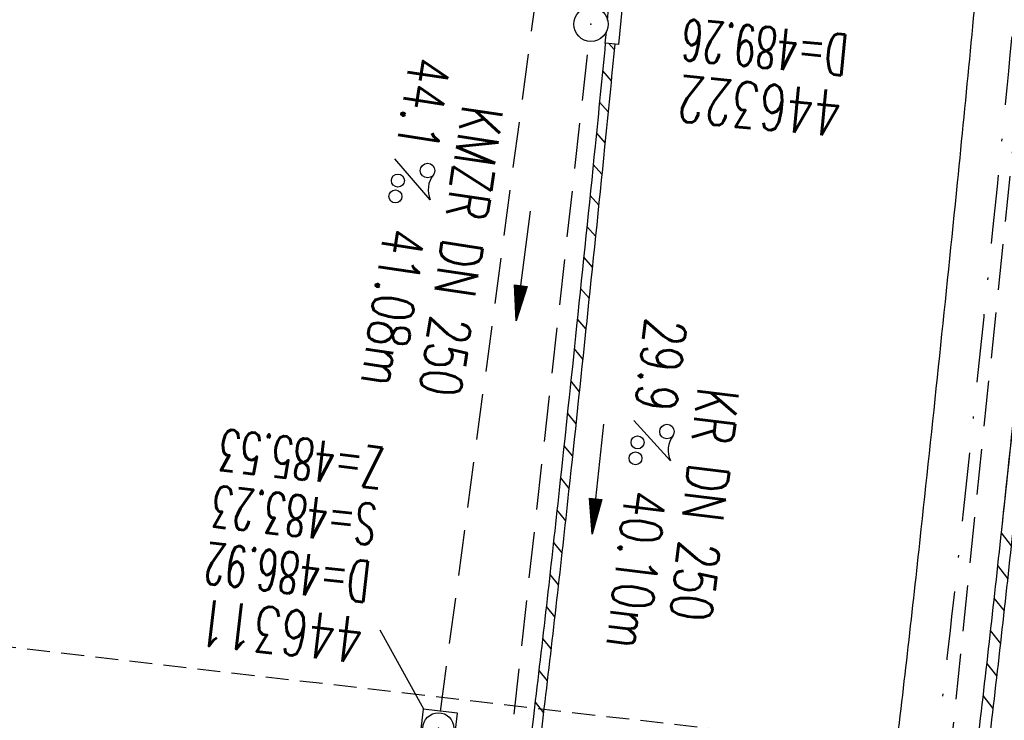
# Model space of a CAD drawing. Extents: x 459406 to 461721, y 413308 to 423218.
# Tile 63 of 256: x 461040 to 461083, y 415168 to 415199. Entities that reach past the tile are written whole.
import ezdxf
from ezdxf.enums import TextEntityAlignment as Align

# ---------------------------------------------------------------- set-up
doc = ezdxf.new("R2010")
doc.units = 0
doc.header["$LTSCALE"] = 2
doc.header["$MEASUREMENT"] = 0
for name, pattern in [('AUSGEZOGEN', [0]), ('GESTRICH-X2', [1.5, 1, -0.5]), ('GESTRICHELT', [0.75, 0.5, -0.25]), ('STRICHPT-X3', [3, 1.5, -0.75, 0, -0.75])]:
    doc.linetypes.add(name, pattern=pattern)
doc.layers.get('0').update_dxf_attribs({"linetype": 'AUSGEZOGEN'})
for name, color, linetype in [('ACHSE', 1, 'STRICHPT-X3'), ('FBR', 8, 'CONTINUOUS'), ('HEKTOM', 1, 'GESTRICHELT'), ('KANAL', 7, 'GESTRICH-X2'), ('PFEIL', 7, 'CONTINUOUS'), ('RINNE', 200, 'CONTINUOUS'), ('SCHACHTNR', 6, 'CONTINUOUS'), ('SCHLITZRINNE', 200, 'AUSGEZOGEN'), ('SCHSYMBOL', 7, 'AUSGEZOGEN'), ('TEXTO', 4, 'CONTINUOUS'), ('TEXTU', 4, 'CONTINUOUS')]:
    doc.layers.add(name, color=color, linetype=linetype)
doc.styles.add('ROMANS', font='romans.shx', dxfattribs={"width": 0.8})

# ---------------------------------------------------------------- blocks, each defined once
blk = doc.blocks.new('20')
blk.add_lwpolyline([(-0.754, -0.751), (0.754, -0.751), (0.754, 0.75), (-0.754, 0.75)], close=True)
blk.add_circle((0, 0), 0.676)
blk.add_point((0, 0))
blk = doc.blocks.new('PROM')
blk.add_line((1.566, 1.817), (0.019, 0.015))
for centre, radius in [((0.317, 1.51), 0.317), ((0.943, 0.291), 0.283), ((1.645, 0.287), 0.283)]:
    blk.add_circle(centre, radius)
blk.add_arc((0.992, 2.682), 1.033, 239.1414, 303.3549)
blk = doc.blocks.new('PFEIL2')
at = {"color": 0}
for p, q in [((0.88, 0.002), (-2.401, -0.012)), ((0.881, -0.271), (0.879, 0.276)), ((0.879, 0.276), (2.429, 0.009)), ((0.911, 0.27), (0.879, 0.265)), ((0.965, 0.261), (0.879, 0.246)), ((1.019, 0.252), (0.879, 0.228)), ((1.073, 0.242), (0.879, 0.209)), ((1.127, 0.233), (0.879, 0.191)), ((1.181, 0.224), (0.879, 0.172)), ((1.235, 0.214), (0.879, 0.154)), ((1.289, 0.205), (0.879, 0.135)), ((1.343, 0.196), (0.879, 0.117)), ((1.397, 0.187), (0.879, 0.098)), ((1.451, 0.177), (0.879, 0.08)), ((1.505, 0.168), (0.879, 0.061)), ((1.559, 0.159), (0.88, 0.043)), ((1.613, 0.149), (0.88, 0.024)), ((1.668, 0.14), (0.88, 0.006)), ((1.722, 0.131), (0.88, -0.013)), ((1.776, 0.121), (0.88, -0.031)), ((1.83, 0.112), (0.88, -0.05)), ((1.884, 0.103), (0.88, -0.068)), ((1.938, 0.094), (0.88, -0.087)), ((1.992, 0.084), (0.88, -0.105)), ((2.046, 0.075), (0.88, -0.124)), ((2.1, 0.066), (0.88, -0.142)), ((2.154, 0.056), (0.88, -0.161)), ((2.208, 0.047), (0.88, -0.179)), ((2.262, 0.038), (0.881, -0.198)), ((2.316, 0.029), (0.881, -0.216)), ((2.37, 0.019), (0.881, -0.235)), ((2.424, 0.01), (0.881, -0.253)), ((2.429, 0.009), (0.881, -0.271))]:
    blk.add_line(p, q, dxfattribs=at)
blk = doc.blocks.new('GST')
at = {"color": 0}
blk.add_circle((0, 0), 0.75, dxfattribs=at)
blk.add_point((0, 0), dxfattribs=at)

msp = doc.modelspace()

# ---------------------------------------------------------------- linework, layer by layer
at = {"layer": 'ACHSE', "flags": 128}
msp.add_lwpolyline([(460985.548, 416976.25), (460982.742, 416926.329), (460979.936, 416876.407), (460977.13, 416826.486), (460974.324, 416776.565), (460971.518, 416726.644), (460968.712, 416676.723), (460965.906, 416626.802), (460963.1, 416576.88, 0), (460961.733, 416552.566, 0), (460960.294, 416526.959, -0.000009), (460958.89, 416501.998, 0.00001), (460957.487, 416477.038, 0.000001), (460956.785, 416464.557, -0.000001), (460956.084, 416452.077), (460954.681, 416427.117), (460953.278, 416402.156), (460951.875, 416377.196, 0.000027), (460951.185, 416364.909, -0.000114), (460950.495, 416352.621, -0.000169), (460950.493, 416352.583, 0.000019), (460950.473, 416352.235, 0.002347), (460949.964, 416342.501, 0.0015), (460949.285, 416327.263, 0.002663), (460948.888, 416316.296, 0.002084), (460948.513, 416302.275, 0.002087), (460948.283, 416289.783, 0.002085), (460948.158, 416277.278, 0.002085), (460948.137, 416264.779, 0.002085), (460948.22, 416252.279, 0.002086), (460948.407, 416239.774, 0.002088), (460948.699, 416227.283, 0.002084), (460949.095, 416214.794, 0.002083), (460949.595, 416202.3, 0.002081), (460950.199, 416189.812, 0.002082), (460950.907, 416177.335, 0.002086), (460951.719, 416164.862, 0.002086), (460952.635, 416152.395, 0.002087), (460953.654, 416139.944, 0.002084), (460954.779, 416127.487, 0.002085), (460956.008, 416115.039, 0.002088), (460957.338, 416102.619, 0.002086), (460958.772, 416090.211, 0.002083), (460960.312, 416077.796, 0.002082), (460961.956, 416065.389, 0.002087), (460963.699, 416053.027, 0.002086), (460965.546, 416040.675, 0.002083), (460967.499, 416028.318, 0.00208), (460969.554, 416015.985, 0.002081), (460971.71, 416003.675, 0.002087), (460973.97, 415991.377, 0.002089), (460976.331, 415979.107, 0.002087), (460978.792, 415966.867, 0.002082), (460981.362, 415954.618, 0.002082), (460984.148, 415941.865, 0.002276), (460986.8, 415930.217, 0.001902), (460990.244, 415915.651, 0.002837), (460992.645, 415905.91, 0.000643), (460995.488, 415894.713, 0.001405), (460996.809, 415889.596, 0), (460998.528, 415883.015, 0.000001), (460998.872, 415881.699), (461005.191, 415857.511, 0.000017), (461008.351, 415845.417, -0.000015), (461011.511, 415833.323, -0.000002), (461014.671, 415821.229, -0.000002), (461017.83, 415809.135, -0.000001), (461020.99, 415797.041, 0.000005), (461024.149, 415784.946), (461030.468, 415760.758), (461036.787, 415736.57, 0.000028), (461038.983, 415728.166, -0.000015), (461041.179, 415719.762, -0.00065), (461041.486, 415718.58, -0.000124), (461043.088, 415712.377, -0.002577), (461045.469, 415702.947, -0.001641), (461049.083, 415688.106, -0.002531), (461051.665, 415677.106, -0.002087), (461054.672, 415663.739, -0.002079), (461057.313, 415651.527, -0.002077), (461059.854, 415639.283, -0.002078), (461062.295, 415627.009, -0.002083), (461064.629, 415614.743, -0.002085), (461066.86, 415602.46, -0.00208), (461068.994, 415590.128, -0.00208), (461071.024, 415577.786, -0.002082), (461072.949, 415565.443, -0.002086), (461074.772, 415553.076, -0.002086), (461076.492, 415540.695, -0.002081), (461078.107, 415528.309, -0.002078), (461079.622, 415515.892, -0.00208), (461081.034, 415503.452, -0.002087), (461082.339, 415491.041, -0.002085), (461083.54, 415478.621, -0.002078), (461084.641, 415466.147, -0.002076), (461085.638, 415453.67, -0.002082), (461086.529, 415441.219, -0.002088), (461087.317, 415428.753, -0.002085), (461088.001, 415416.263, -0.002081), (461088.581, 415403.772, -0.002082), (461089.057, 415391.285, -0.00208), (461089.429, 415378.795, -0.002078), (461089.697, 415366.294, -0.002082), (461089.861, 415353.787, -0.002085), (461089.921, 415341.295, -0.002085), (461089.877, 415328.803, -0.002082), (461089.728, 415316.296, -0.002078), (461089.475, 415303.794, -0.00208), (461089.119, 415291.304, -0.002082), (461088.658, 415278.809, -0.002084), (461088.094, 415266.325, -0.002082), (461087.426, 415253.85, -0.00208), (461086.653, 415241.367, -0.002079), (461085.777, 415228.897, -0.00208), (461084.797, 415216.436, -0.002085), (461083.633, 415203.064, -0.002418), (461082.526, 415191.54, -0.001753), (461080.941, 415176.374, -0.002741), (461079.84, 415166.685, -0.000279), (461078.804, 415158.036, -0.000933), (461078.489, 415155.455, -0.000004), (461077.263, 415145.575, -0.00001), (461076.803, 415141.87), (461073.723, 415117.061, 0.000001), (461071.82, 415101.734, 0.000001), (461070.643, 415092.251, 0.000018), (461069.104, 415079.846, -0.000014), (461067.564, 415067.441, -0.000008), (461066.024, 415055.036, 0.000011), (461064.484, 415042.632), (461058.325, 414993.013), (461052.166, 414943.394, -0.000009), (461049.086, 414918.584, 0.000009), (461046.006, 414893.774), (461039.847, 414844.155), (461033.688, 414794.536), (461027.529, 414744.917, -0.00001), (461024.449, 414720.107, 0.00001), (461021.369, 414695.298, 0.000001), (461018.29, 414670.488, -0.000001), (461015.21, 414645.678, 0), (461011.182, 414613.231, -0.000001), (461009.051, 414596.059, -0.000009), (461005.971, 414571.249, 0.00001), (461002.891, 414546.44), (460996.732, 414496.821), (460990.573, 414447.202), (460984.414, 414397.583, -0.000009), (460981.334, 414372.773, 0.000009), (460978.254, 414347.963), (460972.095, 414298.344), (460965.936, 414248.725), (460959.777, 414199.106, -0.00001), (460956.697, 414174.297, 0.00001), (460953.617, 414149.487, 0.000001), (460950.537, 414124.677, -0.000001), (460947.458, 414099.867, 0), (460943.43, 414067.42, -0.000001), (460941.299, 414050.248, -0.000009), (460938.219, 414025.438, 0.00001), (460935.139, 414000.629), (460928.98, 413951.01), (460922.821, 413901.391, 0.000001), (460919.742, 413876.581, -0.000001), (460916.662, 413851.771, -0.00001), (460913.582, 413826.961, 0.00001), (460910.502, 413802.152), (460904.343, 413752.533), (460898.184, 413702.914), (460892.025, 413653.295, -0.00001), (460888.945, 413628.486, 0.00001), (460885.865, 413603.676, 0.000001), (460882.785, 413578.866, -0.000001), (460879.706, 413554.056, 0), (460875.678, 413521.609, -0.000001), (460873.547, 413504.437, -0.000009), (460870.467, 413479.628, 0.00001), (460867.387, 413454.818), (460861.228, 413405.199), (460855.069, 413355.58, -0.000004), (460853.233, 413340.792, -0.000002), (460849.402, 413309.93)], format="xyb", dxfattribs=at)
at = {"layer": 'FBR'}
for points in [[(461034.278, 415813.432, -0.000001), (461037.438, 415801.337, 0.000005)], [(461006.884, 415857.953, 0.000017), (461010.044, 415845.859, -0.000015), (461013.204, 415833.765, -0.000002), (461016.364, 415821.671, -0.000002), (461019.523, 415809.577, -0.000001), (461022.683, 415797.483, 0.000005), (461025.842, 415785.388), (461032.161, 415761.2), (461038.48, 415737.012, 0.000028), (461040.676, 415728.609, -0.000015), (461042.872, 415720.204, -0.00065), (461043.181, 415719.018, -0.000124), (461044.783, 415712.814, -0.002577), (461047.168, 415703.367, -0.001641), (461050.785, 415688.514, -0.002531), (461053.37, 415677.497, -0.002087), (461056.381, 415664.116, -0.002079), (461059.025, 415651.889, -0.002154), (461061.661, 415639.18, -0.002078)], [(461016.137, 415808.693, -0.000001), (461019.296, 415796.598, 0.000005)], [(461001.382, 415804.838, -0.000001), (461004.541, 415792.744, 0.000005)], [(461070.084, 415101.949, 0.000001), (461068.906, 415092.467, 0.000018), (461067.367, 415080.061, -0.000014), (461065.827, 415067.657, -0.000008), (461064.287, 415055.252, 0.000011), (461062.747, 415042.848)], [(461073.557, 415101.518, 0.000001), (461072.38, 415092.035, 0.000018), (461070.84, 415079.631, -0.000014), (461069.301, 415067.225, -0.000008), (461067.761, 415054.821, 0.000011), (461066.221, 415042.416)], [(461088.691, 415099.639, 0.000001), (461087.514, 415090.157, 0.000018), (461085.974, 415077.753, -0.000014), (461084.435, 415065.347, -0.000008), (461082.894, 415052.942, 0.000011), (461081.355, 415040.538)], [(461106.86, 415353.939, -0.002085), (461106.921, 415341.306, -0.002085), (461106.876, 415328.672, -0.002082), (461106.726, 415316.023, -0.002078), (461106.47, 415303.38, -0.00208), (461106.11, 415290.748, -0.002082), (461105.644, 415278.112, -0.002084), (461105.073, 415265.486, -0.002082), (461104.398, 415252.87, -0.00208), (461103.616, 415240.246, -0.002079), (461102.73, 415227.635, -0.00208), (461101.739, 415215.033, -0.002085), (461100.563, 415201.52, -0.002418), (461099.44, 415189.832, -0.001753), (461097.842, 415174.548, -0.002741), (461096.721, 415164.673, -0.000279), (461095.683, 415156.006, -0.000933), (461095.36, 415153.361, -0.000004), (461094.133, 415143.481, -0.00001), (461093.673, 415139.776), (461090.593, 415114.967)], [(461088.111, 415353.771, -0.002085), (461088.171, 415341.294, -0.002085), (461088.127, 415328.816, -0.002082), (461087.978, 415316.324, -0.002078), (461087.726, 415303.837, -0.00208), (461087.37, 415291.361, -0.002082), (461086.91, 415278.88, -0.002084), (461086.346, 415266.411, -0.002082), (461085.679, 415253.951, -0.00208), (461084.907, 415241.482, -0.002079), (461084.032, 415229.027, -0.00208), (461083.053, 415216.58, -0.002085), (461081.891, 415203.223, -0.002418), (461080.785, 415191.716, -0.001753), (461079.201, 415176.562, -0.002741), (461078.102, 415166.892, -0.000279), (461077.067, 415158.245, -0.000933), (461076.752, 415155.671, -0.000004), (461075.526, 415145.791, -0.00001), (461075.066, 415142.086), (461071.986, 415117.277)], [(461091.611, 415353.803, -0.002085), (461091.671, 415341.296, -0.002085), (461091.627, 415328.789, -0.002082), (461091.478, 415316.268, -0.002078), (461091.225, 415303.752, -0.00208), (461090.868, 415291.247, -0.002082), (461090.407, 415278.737, -0.002084), (461089.842, 415266.239, -0.002082), (461089.173, 415253.749, -0.00208), (461088.399, 415241.252, -0.002079), (461087.522, 415228.767, -0.00208), (461086.541, 415216.292, -0.002085), (461085.376, 415202.905, -0.002418), (461084.267, 415191.364, -0.001753), (461082.681, 415176.186, -0.002741), (461081.578, 415166.478, -0.000279), (461080.542, 415157.827, -0.000933), (461080.226, 415155.239, -0.000004), (461079, 415145.36, -0.00001), (461078.54, 415141.654), (461075.46, 415116.845)]]:
    msp.add_lwpolyline(points, format="xyb", dxfattribs=at)
at = {"layer": 'HEKTOM'}
msp.add_line((461079.844, 415166.688), (461000.122, 415175.964), dxfattribs=at)
at = {"layer": 'KANAL'}
for p, q in [((461058.188, 415168.594), (461063.438, 415207.844)), ((461079.5, 415157.188), (461084.469, 415205.219)), ((461060.406, 415159.531), (461064.688, 415197.906))]:
    msp.add_line(p, q, dxfattribs=at)
at = {"layer": 'RINNE'}
for p, q in [((461065.552, 415197.797), (461065.786, 415197.532)), ((461065.276, 415196.597), (461065.652, 415196.168)), ((461065.141, 415195.234), (461065.517, 415194.806)), ((461065.005, 415193.874), (461065.381, 415193.446)), ((461064.868, 415192.514), (461065.243, 415192.087)), ((461064.73, 415191.156), (461065.105, 415190.729)), ((461064.591, 415189.799), (461064.966, 415189.372)), ((461064.451, 415188.442), (461064.826, 415188.016)), ((461064.312, 415187.086), (461064.686, 415186.659)), ((461064.172, 415185.729), (461064.547, 415185.303)), ((461064.036, 415184.448), (461064.406, 415183.986)), ((461063.886, 415183.035), (461064.256, 415182.574)), ((461063.736, 415181.623), (461064.106, 415181.162)), ((461063.585, 415180.212), (461063.955, 415179.751)), ((461063.434, 415178.802), (461063.803, 415178.341)), ((461063.281, 415177.393), (461063.65, 415176.933)), ((461082.704, 415176.404), (461083.146, 415175.837)), ((461063.127, 415175.986), (461063.495, 415175.527)), ((461082.549, 415174.976), (461082.99, 415174.41)), ((461062.97, 415174.583), (461063.337, 415174.124)), ((461082.392, 415173.551), (461082.832, 415172.986)), ((461062.811, 415173.181), (461063.178, 415172.723)), ((461082.233, 415172.128), (461082.672, 415171.564)), ((461062.651, 415171.782), (461063.017, 415171.325)), ((461082.072, 415170.708), (461082.51, 415170.145)), ((461062.488, 415170.386), (461062.854, 415169.93)), ((461081.908, 415169.29), (461082.346, 415168.728)), ((461062.324, 415168.992), (461062.689, 415168.537))]:
    msp.add_line(p, q, dxfattribs=at)
for points in [[(461083.918, 415187.938, -0.001357), (461082.681, 415176.186, -0.002741), (461081.578, 415166.478, -0.000279), (461080.542, 415157.827, -0.000933), (461080.226, 415155.239, -0.000004), (461079, 415145.36, -0.00001), (461078.54, 415141.654), (461075.46, 415116.845), (461073.557, 415101.518, 0.000001), (461072.38, 415092.035, 0.000018), (461070.84, 415079.631, -0.000014), (461069.301, 415067.225, -0.000008), (461067.761, 415054.821, 0.000011), (461066.221, 415042.416), (461061.631, 415005.44)], [(461084.416, 415187.887, -0.001357), (461083.178, 415176.132, -0.002741), (461082.074, 415166.419, -0.000279), (461081.038, 415157.768, -0.000274), (461080.947, 415157.008, -0.000004)]]:
    msp.add_lwpolyline(points, format="xyb", dxfattribs=at)
at = {"layer": 'SCHACHTNR'}
msp.add_line((461057.45, 415168.688), (461055.544, 415172.153), dxfattribs=at)
at = {"layer": 'SCHLITZRINNE'}
for points in [[(461065.395, 415197.813, -0.000958), (461064.949, 415193.315, -0.000916), (461064.141, 415185.456, -0.002741)], [(461065.809, 415197.773, -0.000958), (461065.363, 415193.273, -0.000904), (461064.565, 415185.509, -0.002741)], [(461064.141, 415185.456, -0.000837), (461063.377, 415178.272, -0.002741), (461062.298, 415168.776, -0.000279), (461061.265, 415160.147, -0.000933), (461060.957, 415157.631, -0.000004), (461059.731, 415147.751, -0.00001), (461059.271, 415144.047), (461056.259, 415119.785)], [(461064.564, 415185.502, -0.000848), (461063.791, 415178.227, -0.002741), (461062.711, 415168.726, -0.000279), (461061.678, 415160.097, -0.000268), (461061.591, 415159.375, -0.000004)]]:
    msp.add_lwpolyline(points, format="xyb", dxfattribs=at)
at = {"layer": 'SCHSYMBOL'}
for points in [[(461065.492, 415198.823), (461065.538, 415199.309), (461066.118, 415199.253), (461065.975, 415197.757), (461065.395, 415197.813)], [(461065.395, 415197.813), (461065.444, 415198.324)]]:
    msp.add_lwpolyline(points, dxfattribs=at)

# ---------------------------------------------------------------- block references
at = {"layer": 'PFEIL'}
for p, rotation in [((461061.813, 415188.087), 262.3648000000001), ((461065.072, 415178.763), 263.6519)]:
    msp.add_blockref('PFEIL2', p, dxfattribs=dict(at, rotation=rotation))
at = {"layer": 'SCHSYMBOL'}
for name, p, rotation in [('GST', (461064.764, 415198.641), 84.51499999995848), ('20', (461058.093, 415167.862), 263.3035)]:
    msp.add_blockref(name, p, dxfattribs=dict(at, rotation=rotation))
at = {"layer": 'TEXTU'}
for p, rotation in [((461056.175, 415192.78), 261.4298425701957), ((461066.63, 415181.328), 263.0190426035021)]:
    msp.add_blockref('PROM', p, dxfattribs=dict(at, rotation=rotation))

# ---------------------------------------------------------------- texts
at = {"layer": 'SCHACHTNR', "style": 'ROMANS'}
for s, height, rotation, width, p in [('D=489.26', 1.8, 174.515, 0.6, (461076.069, 415198.178)), ('446322', 2, 174.515, 0.7, (461075.819, 415195.709)), ('Z=485.53', 1.8, 173.3035, 0.6, (461055.786, 415180.109)), ('S=483.23', 1.8, 173.3035, 0.6, (461055.474, 415177.64)), ('D=486.92', 1.8, 173.3035, 0.6, (461055.193, 415175.14)), ('446311', 2, 173.3035, 0.7, (461054.911, 415172.671))]:
    msp.add_text(s, height=height, rotation=rotation, dxfattribs=dict(at, width=width)).set_placement(p)
at = {"layer": 'TEXTO', "style": 'ROMANS', "width": 0.75}
for s, rotation, p in [('KMZR DN 250', 261.4298, (461058.203, 415188.85)), ('KR DN 250', 263.019, (461068.835, 415177.746))]:
    msp.add_text(s, height=1.8, rotation=rotation, dxfattribs=at).set_placement(p, align=Align.CENTER)
at = {"layer": 'TEXTU', "style": 'ROMANS', "width": 0.75}
for s, rotation, p in [('44.1', 261.4298, (461056.858, 415197.292)), ('41.08m', 261.4298, (461055.736, 415189.809)), ('29.9', 263.019, (461067.176, 415185.858)), ('40.10m', 263.019, (461066.28, 415178.336))]:
    msp.add_text(s, height=1.8, rotation=rotation, dxfattribs=at).set_placement(p)

doc.saveas('drawing.dxf')
